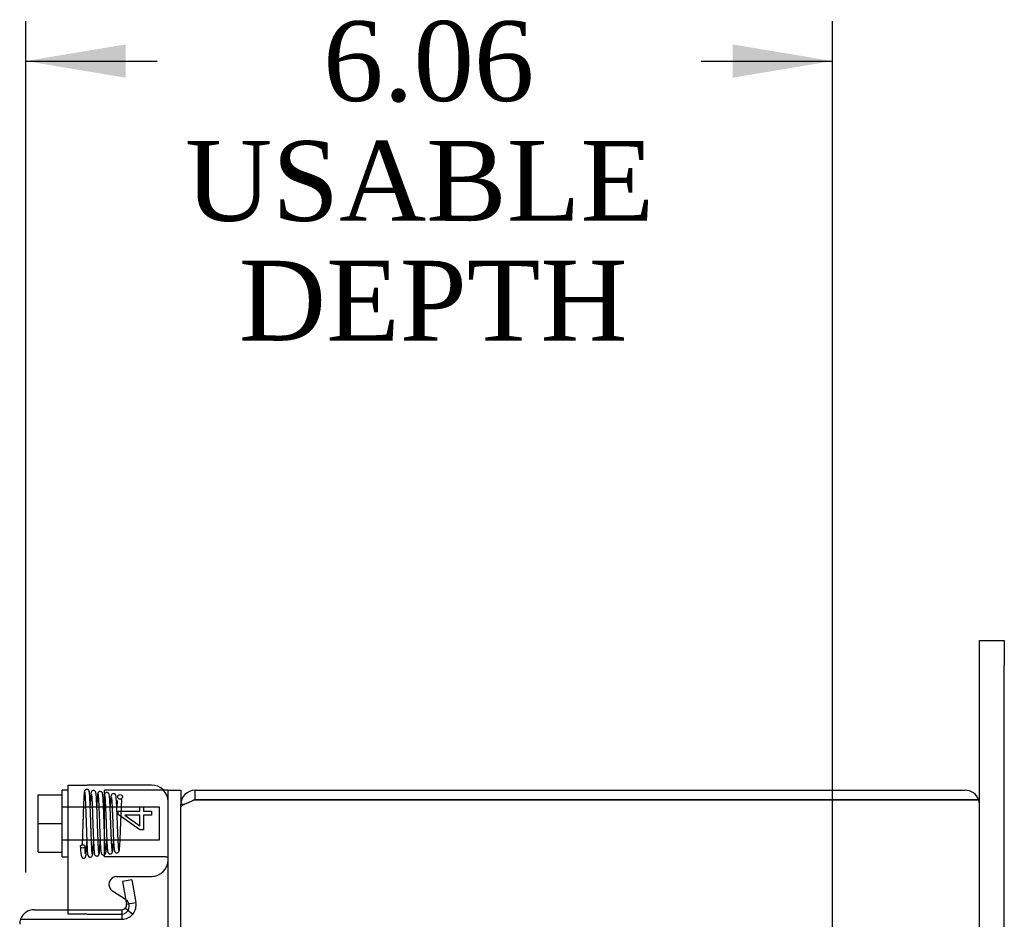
# Model space of a CAD drawing. Header units: inches. Extents: x 1 to 150, y -1 to 99.
# Tile 18 of 23: x 79.86 to 87.25, y 57.57 to 64.33. Entities that reach past the tile are written whole.
import ezdxf
from ezdxf.enums import TextEntityAlignment as Align
from ezdxf.lldxf.tags import DXFTag

# ---------------------------------------------------------------- set-up
doc = ezdxf.new("R2010")
doc.units = ezdxf.units.IN
doc.header["$MEASUREMENT"] = 0
for name, color, linetype in [('COM42667', 7, 'Continuous'), ('COM42780', 7, 'Continuous'), ('COM48430', 7, 'Continuous'), ('COM56229', 7, 'Continuous'), ('Default', 7, 'Continuous'), ('FET07710', 7, 'Continuous'), ('SCC19011', 7, 'Continuous'), ('SPR20265', 7, 'Continuous'), ('WAF25035', 7, 'Continuous')]:
    doc.layers.add(name, color=color, linetype=linetype)
doc.styles.add('SEACAD_Times_New_Roman', font='times.ttf')
tags = doc.linetypes.add('HIDDEN2', pattern=[0.1875, 0.125, -0.0625]).pattern_tags.tags
tags[6:7] = [DXFTag(74, 4), DXFTag(75, 0), DXFTag(340, '0'), DXFTag(46, 0.0), DXFTag(50, 0.0), DXFTag(44, 0.0), DXFTag(45, 0.0)]
tags[4:5] = [DXFTag(74, 4), DXFTag(75, 0), DXFTag(340, '0'), DXFTag(46, 0.0), DXFTag(50, 0.0), DXFTag(44, 0.0), DXFTag(45, 0.0)]
doc.dimstyles.new('HAMMOND_(STH_-_120x80)', dxfattribs={"dimtxt": 0.6, "dimasz": 0.75, "dimexe": 0.3, "dimexo": 0.3, "dimgap": 0.15, "dimtad": 0, "dimtih": 1, "dimtoh": 1, "dimzin": 0, "dimdsep": 46, "dimtxsty": 'SEACAD_Times_New_Roman', "dimblk1": '_SE_FILLED', "dimblk2": '_SE_FILLED', "dimsah": 1, "dimcen": 0.3, "dimadec": 0, "dimazin": 0, "dimtfac": 0.8, "dimtofl": 0, "dimtmove": 1, "dimatfit": 3, "dimfxl": 1, "dimtolj": 1, "dimtzin": 0, "dimarcsym": 0})

# ---------------------------------------------------------------- blocks, each defined once
blk = doc.blocks.new('SE3')
at = {"layer": 'COM42667', "color": 7, "linetype": 'Continuous'}
for p, q in [((80.2213, 57.644), (80.2213, 58.5805)), ((80.2213, 58.5805), (80.3643, 58.5805)), ((80.8468, 58.5805), (80.3643, 58.5805)), ((80.5968, 58.3588), (80.5968, 58.3836)), ((80.5968, 58.3836), (80.7587, 58.3836)), ((80.7587, 58.3836), (80.7587, 58.4172)), ((80.7587, 58.4172), (80.7869, 58.4172)), ((80.7869, 58.4172), (80.7869, 58.3836)), ((80.7869, 58.3836), (80.8468, 58.3836)), ((80.8468, 58.3836), (80.8468, 58.353)), ((80.7587, 58.2437), (80.5968, 58.3588)), ((80.6461, 58.353), (80.7587, 58.274)), ((80.7587, 58.353), (80.6461, 58.353)), ((80.7587, 58.274), (80.7587, 58.353)), ((80.8468, 58.353), (80.7869, 58.353)), ((80.7869, 58.353), (80.7869, 58.2437)), ((80.7869, 58.2437), (80.7587, 58.2437)), ((80.5873, 57.8943), (80.8468, 57.8943)), ((80.6524, 57.7209), (80.5548, 57.7839))]:
    blk.add_line(p, q, dxfattribs=at)
at = {"layer": 'COM42667', "color": 7, "linetype": 'HIDDEN2'}
for p, q in [((80.2213, 57.6105), (80.2213, 57.644)), ((80.3643, 57.6105), (80.2213, 57.6105)), ((80.3643, 57.6105), (80.6198, 57.6105))]:
    blk.add_line(p, q, dxfattribs=at)
at = {"layer": 'COM42667', "color": 7, "linetype": 'Continuous'}
for centre, radius, start, end in [((80.8468, 58.4555), 0.125, 0, 90), ((80.8468, 58.0193), 0.125, 270, 0), ((80.5873, 57.8343), 0.06, 90, 237.15449)]:
    blk.add_arc(centre, radius, start, end, dxfattribs=at)
at = {"layer": 'COM42667', "color": 7, "linetype": 'HIDDEN2'}
blk.add_arc((80.6198, 57.6705), 0.06, 270, 57.15449, dxfattribs=at)
at = {"layer": 'COM42780', "color": 7, "linetype": 'HIDDEN2'}
for p, q in [((80.6353, 58.5415), (80.4948, 58.5415)), ((80.4948, 58.0415), (80.4948, 58.5415)), ((80.9247, 58.5415), (80.6353, 58.5415)), ((80.9375, 58.5415), (80.9247, 58.5415)), ((80.5812, 58.0415), (80.4948, 58.0415)), ((80.6353, 58.0412), (80.5812, 58.0415))]:
    blk.add_line(p, q, dxfattribs=at)
at = {"layer": 'COM42780', "color": 7, "linetype": 'Continuous'}
for p, q in [((80.9718, 58.5415), (80.9375, 58.5415)), ((80.9718, 58.5415), (81.0668, 58.5415)), ((80.9718, 58.2915), (80.9718, 58.5415)), ((81.0668, 58.5415), (81.0668, 58.4335)), ((80.9718, 57.3932), (80.9718, 58.2915))]:
    blk.add_line(p, q, dxfattribs=at)
at = {"layer": 'COM42780', "color": 7, "linetype": 'HIDDEN2'}
blk.add_ellipse((79.9665, 57.7915), major_axis=(14.3225, 0), ratio=0.017455, start_param=1.503851, end_param=1.524085, dxfattribs=at)
blk.add_open_spline([(80.9718, 58.033), (80.9718, 58.0346), (80.9707, 58.036), (80.9672, 58.0376), (80.9658, 58.0381), (80.9624, 58.0389), (80.9604, 58.0392), (80.9539, 58.0401), (80.9487, 58.0404), (80.9372, 58.0408), (80.931, 58.0409), (80.9247, 58.0409)], degree=3, knots=[0, 0, 0, 0, 0.25, 0.25, 0.375, 0.375, 0.5, 0.5, 0.75, 0.75, 1, 1, 1, 1], dxfattribs=at)
at = {"layer": 'COM48430', "color": 7, "linetype": 'Continuous'}
for p, q in [((81.1748, 58.4695), (81.1748, 58.5415)), ((81.1748, 58.5415), (86.9588, 58.5415)), ((81.1748, 58.4695), (86.9588, 58.4695)), ((86.9588, 58.4694), (81.1748, 58.4694)), ((87.0606, 58.4695), (86.9588, 58.4695)), ((86.9588, 58.4694), (87.0606, 58.4694)), ((81.0908, 58.4335), (81.0668, 58.4335)), ((81.0668, 58.4093), (81.0668, 58.4335)), ((81.0668, 56.0505), (81.0668, 58.4077)), ((87.0668, 34.6495), (87.0668, 58.4335))]:
    blk.add_line(p, q, dxfattribs=at)
for centre, radius, start, end in [((81.1748, 58.4335), 0.108, 90, 180), ((86.9588, 58.4335), 0.108, 19.47122, 90), ((81.1748, 58.4335), 0.036, 90, 128.72327), ((86.9588, 58.4335), 0.108, 0, 19.47122)]:
    blk.add_arc(centre, radius, start, end, dxfattribs=at)
blk.add_ellipse((86.9588, 58.4335), major_axis=(-0.108, 0), ratio=0.997813, start_param=3.141593, end_param=3.48143, dxfattribs=at)
blk.add_open_spline([(81.0668, 58.4077), (81.0668, 58.4128), (81.0696, 58.418), (81.0804, 58.4283), (81.0885, 58.4334), (81.1084, 58.4437), (81.1204, 58.4488), (81.1465, 58.4591), (81.1607, 58.4643), (81.1748, 58.4694)], degree=3, knots=[0, 0, 0, 0, 0.25, 0.25, 0.5, 0.5, 0.75, 0.75, 1, 1, 1, 1], dxfattribs=at)
at = {"layer": 'COM56229', "color": 7, "linetype": 'Continuous'}
for p, q in [((80.7002, 57.8688), (80.6293, 57.8563)), ((80.6293, 57.8563), (80.6593, 57.6862)), ((80.7002, 57.8688), (80.7302, 57.6987)), ((80.6593, 57.6862), (80.7302, 57.6987)), ((79.9648, 57.644), (80.6238, 57.644)), ((80.6238, 57.644), (80.6238, 57.572)), ((80.6514, 57.6568), (80.7065, 57.6106)), ((79.863, 57.572), (79.9648, 57.572)), ((79.9648, 57.572), (80.6238, 57.572))]:
    blk.add_line(p, q, dxfattribs=at)
for centre, radius, start, end in [((80.6238, 57.68), 0.108, 320.00006, 9.99994), ((79.9648, 57.536), 0.108, 90, 160.52878), ((80.6238, 57.68), 0.036, 270, 320), ((80.6238, 57.68), 0.036, 320, 10), ((79.9648, 57.536), 0.108, 160.52878, 180), ((80.6238, 57.68), 0.108, 270, 320)]:
    blk.add_arc(centre, radius, start, end, dxfattribs=at)
at = {"layer": 'FET07710', "color": 7, "linetype": 'Continuous'}
for p, q in [((87.0668, 59.479), (87.0668, 59.6665)), ((87.0668, 59.6665), (87.2538, 59.6665)), ((87.2538, 59.6665), (87.2538, 59.479)), ((87.0668, 58.4335), (87.0668, 59.479)), ((87.2538, 57.354), (87.2538, 59.479))]:
    blk.add_line(p, q, dxfattribs=at)
at = {"layer": 'SCC19011', "color": 7, "linetype": 'Continuous'}
for p, q in [((79.9953, 58.5065), (80.1763, 58.5065)), ((79.9953, 58.2915), (79.9953, 58.5065)), ((79.9953, 58.2915), (80.1763, 58.2915)), ((79.9953, 58.0765), (79.9953, 58.2915)), ((79.9953, 58.0765), (80.1763, 58.0765))]:
    blk.add_line(p, q, dxfattribs=at)
at = {"layer": 'SCC19011', "color": 7, "linetype": 'HIDDEN2'}
for p, q in [((80.9083, 58.4135), (80.1763, 58.4135)), ((80.9083, 58.1695), (80.9083, 58.4135)), ((80.1763, 58.1695), (80.9083, 58.1695))]:
    blk.add_line(p, q, dxfattribs=at)
at = {"layer": 'SPR20265', "color": 7, "linetype": 'HIDDEN2'}
blk.add_circle((80.6113, 58.4915), 0.0175, dxfattribs=at)
blk.add_ellipse((80.3301, 58.119), major_axis=(-0.0175, 0), ratio=0.707107, dxfattribs=at)
for points, knots in [([(80.3434, 58.5315), (80.3427, 58.5292), (80.3416, 58.5249), (80.3399, 58.5041), (80.3383, 58.477), (80.3368, 58.4457), (80.3355, 58.4126), (80.3343, 58.3795), (80.3332, 58.3483), (80.332, 58.3128), (80.3308, 58.2746), (80.3293, 58.2313), (80.3278, 58.1871), (80.3265, 58.1528), (80.3257, 58.134), (80.3255, 58.1294)], [0, 0, 0, 0, 0.0591855, 0.1143694, 0.1655569, 0.2127202, 0.2558543, 0.2949653, 0.3300532, 0.3611127, 0.4110416, 0.4522591, 0.5021942, 0.561486, 0.5819177, 0.5819177, 0.5819177, 0.5819177]), ([(80.379, 58.5304), (80.3789, 58.5318), (80.3786, 58.5344), (80.3771, 58.5384), (80.3748, 58.5419), (80.3717, 58.5447), (80.3682, 58.5466), (80.3634, 58.548), (80.3576, 58.5479), (80.3511, 58.5452), (80.3462, 58.5403), (80.3434, 58.5342), (80.343, 58.5307), (80.3428, 58.5286)], [0, 0, 0, 0, 0.061046, 0.125273, 0.191172, 0.257138, 0.321758, 0.38405, 0.50258, 0.627092, 0.754222, 0.87904, 1, 1, 1, 1]), ([(80.3439, 58.5282), (80.3442, 58.5282), (80.3448, 58.5278), (80.3461, 58.5209), (80.3479, 58.5015), (80.3498, 58.4667), (80.3515, 58.428), (80.3529, 58.3896), (80.3542, 58.3547), (80.3552, 58.3254), (80.356, 58.2994), (80.357, 58.2724), (80.3581, 58.24), (80.3594, 58.2016), (80.361, 58.1594), (80.3628, 58.1169), (80.365, 58.0796), (80.3669, 58.0599), (80.3683, 58.054), (80.3689, 58.0538), (80.3691, 58.0539)], [0.0163995, 0.0163995, 0.0163995, 0.0163995, 0.0467764, 0.0913328, 0.1735779, 0.2470179, 0.3116149, 0.367326, 0.4141413, 0.4520676, 0.4813494, 0.5136368, 0.5552037, 0.6060574, 0.6661943, 0.7356378, 0.814343, 0.9023582, 0.9500107, 0.9710202, 0.9710202, 0.9710202, 0.9710202]), ([(80.4036, 58.0592), (80.4034, 58.0591), (80.4029, 58.0592), (80.4016, 58.0641), (80.3998, 58.0827), (80.3978, 58.1188), (80.396, 58.1603), (80.3944, 58.202), (80.393, 58.2401), (80.392, 58.2724), (80.391, 58.2994), (80.3902, 58.3254), (80.3892, 58.3549), (80.3879, 58.3899), (80.3865, 58.4287), (80.3847, 58.4681), (80.3828, 58.5037), (80.381, 58.5239), (80.3795, 58.5317), (80.3789, 58.5322), (80.3786, 58.5322)], [0.033748, 0.033748, 0.033748, 0.033748, 0.0489195, 0.095683, 0.1823868, 0.2602635, 0.3292362, 0.3891532, 0.4399423, 0.481528, 0.5138663, 0.5432142, 0.5812563, 0.6282729, 0.6843159, 0.7494377, 0.8236725, 0.9070635, 0.9523571, 0.9872169, 0.9872169, 0.9872169, 0.9872169]), ([(80.453, 58.0666), (80.4524, 58.0686), (80.4515, 58.0724), (80.4501, 58.0876), (80.4488, 58.1074), (80.4472, 58.1374), (80.4453, 58.1793), (80.4434, 58.231), (80.4418, 58.2762), (80.4406, 58.3132), (80.4394, 58.3455), (80.4383, 58.3776), (80.4369, 58.4121), (80.4354, 58.4476), (80.4336, 58.4811), (80.4317, 58.5061), (80.43, 58.5214), (80.4272, 58.5298), (80.4253, 58.5342), (80.4168, 58.5403), (80.4084, 58.5407), (80.4007, 58.5368), (80.3951, 58.5302), (80.3927, 58.5218), (80.3909, 58.5085), (80.3892, 58.4866), (80.3877, 58.4583), (80.3868, 58.4405), (80.3864, 58.4305), (80.3864, 58.4297)], [0, 0, 0, 0, 0.0301633, 0.0586978, 0.0855925, 0.110845, 0.1562349, 0.1949739, 0.2270077, 0.2522635, 0.2727406, 0.2959527, 0.3226426, 0.3528701, 0.3866847, 0.4228332, 0.452414, 0.4737263, 0.4867345, 0.4944294, 0.5070558, 0.5152939, 0.5239024, 0.542519, 0.5631616, 0.6069454, 0.6302126, 0.6544816, 0.6565716, 0.6565716, 0.6565716, 0.6565716]), ([(80.4433, 58.5164), (80.4429, 58.5155), (80.4417, 58.5102), (80.4399, 58.4922), (80.438, 58.4606), (80.4369, 58.4361), (80.4364, 58.4246)], [0.0472129, 0.0472129, 0.0472129, 0.0472129, 0.0921552, 0.175005, 0.2487919, 0.3056704, 0.3056704, 0.3056704, 0.3056704]), ([(80.48, 58.5123), (80.4796, 58.5157), (80.4787, 58.5213), (80.4729, 58.5287), (80.4656, 58.5322), (80.4586, 58.5325), (80.452, 58.5302), (80.4471, 58.5258), (80.4442, 58.5203), (80.4439, 58.5168), (80.4437, 58.5149)], [0, 0, 0, 0, 0.174522, 0.341814, 0.49099, 0.617224, 0.732964, 0.83707, 0.926174, 1, 1, 1, 1]), ([(80.4445, 58.5128), (80.445, 58.511), (80.4459, 58.5076), (80.4473, 58.4937), (80.4486, 58.4756), (80.4502, 58.4477), (80.452, 58.4081), (80.4539, 58.359), (80.4555, 58.3155), (80.4567, 58.2797), (80.4579, 58.2487), (80.459, 58.2182), (80.4603, 58.1852), (80.4618, 58.1508), (80.4635, 58.1178), (80.4655, 58.0918), (80.4672, 58.0752), (80.4699, 58.0658), (80.4714, 58.0616), (80.4785, 58.0555), (80.4864, 58.0539), (80.494, 58.0561), (80.5009, 58.0616), (80.5043, 58.0699), (80.5062, 58.0813), (80.5086, 58.1062), (80.5102, 58.1384), (80.5112, 58.1601), (80.5114, 58.1649)], [0, 0, 0, 0, 0.0304941, 0.0593283, 0.0865007, 0.1119983, 0.1578778, 0.1971531, 0.2297826, 0.2557703, 0.2763535, 0.2991704, 0.3255346, 0.3554719, 0.3890329, 0.4257837, 0.4571571, 0.4800694, 0.4945135, 0.5019833, 0.5129709, 0.5206373, 0.5289444, 0.546976, 0.5674492, 0.61117, 0.6585488, 0.6713773, 0.6713773, 0.6713773, 0.6713773]), ([(80.5004, 58.0847), (80.5007, 58.0849), (80.5006, 58.0867), (80.4999, 58.097), (80.4986, 58.1161), (80.4971, 58.1437), (80.4959, 58.1702), (80.4946, 58.2033), (80.493, 58.2443), (80.4912, 58.2933), (80.4893, 58.3483), (80.4871, 58.4054), (80.4851, 58.449), (80.4835, 58.4782), (80.4822, 58.4965), (80.4807, 58.5103), (80.4799, 58.5138), (80.4793, 58.5157)], [0.5294555, 0.5294555, 0.5294555, 0.5294555, 0.5403146, 0.5608251, 0.604672, 0.6280605, 0.6525456, 0.6805925, 0.7129846, 0.7497178, 0.7908288, 0.8363575, 0.8862928, 0.9130166, 0.9408794, 0.9698722, 1, 1, 1, 1]), ([(80.5285, 58.5069), (80.5285, 58.5078), (80.5285, 58.5093), (80.5279, 58.512), (80.5269, 58.5147), (80.5252, 58.5174), (80.5231, 58.5198), (80.5204, 58.5218), (80.5173, 58.5232), (80.5127, 58.5243), (80.5067, 58.5238), (80.4994, 58.52), (80.4935, 58.5121), (80.4926, 58.5063), (80.4922, 58.5027)], [0, 0, 0, 0, 0.036353, 0.073764, 0.113325, 0.155834, 0.201742, 0.251197, 0.304133, 0.360387, 0.484485, 0.636448, 0.811563, 1, 1, 1, 1]), ([(80.6024, 58.0917), (80.6019, 58.0946), (80.6009, 58.0997), (80.5995, 58.1158), (80.5982, 58.1358), (80.5966, 58.1652), (80.5947, 58.205), (80.5928, 58.2527), (80.5912, 58.2936), (80.59, 58.3267), (80.5888, 58.355), (80.5877, 58.3824), (80.5864, 58.4111), (80.585, 58.4398), (80.5833, 58.4665), (80.5816, 58.4865), (80.5798, 58.4992), (80.5773, 58.5065), (80.5748, 58.5113), (80.5657, 58.5173), (80.555, 58.5168), (80.5443, 58.506), (80.5419, 58.494), (80.5402, 58.4797), (80.5386, 58.4579), (80.5372, 58.4335), (80.5366, 58.421), (80.5364, 58.416)], [0, 0, 0, 0, 0.030197, 0.058759, 0.0856751, 0.1109437, 0.1563456, 0.1950622, 0.2270361, 0.252192, 0.2725679, 0.295191, 0.3206721, 0.3490759, 0.3804523, 0.4135381, 0.440677, 0.4606386, 0.4734268, 0.4827625, 0.5003994, 0.5224377, 0.5429697, 0.563493, 0.6071163, 0.6303581, 0.6447558, 0.6447558, 0.6447558, 0.6447558]), ([(80.397, 58.51), (80.3969, 58.51), (80.3968, 58.5092), (80.3975, 58.5), (80.3986, 58.4818), (80.4001, 58.4539), (80.4013, 58.427), (80.4027, 58.3934), (80.4042, 58.3514), (80.406, 58.3006), (80.408, 58.2431), (80.4102, 58.1826), (80.4122, 58.1363), (80.4139, 58.1048), (80.4152, 58.0848), (80.4167, 58.0699), (80.4176, 58.066), (80.4181, 58.0639)], [0.5383375, 0.5383375, 0.5383375, 0.5383375, 0.5444583, 0.5648811, 0.6086384, 0.6320223, 0.6563802, 0.6839369, 0.715893, 0.7522453, 0.7929998, 0.838118, 0.8875945, 0.9140595, 0.9416127, 0.9702604, 1, 1, 1, 1]), ([(80.4928, 58.5065), (80.4922, 58.5039), (80.4913, 58.4993), (80.4899, 58.4837), (80.4886, 58.464), (80.4874, 58.4425), (80.4867, 58.4274), (80.4864, 58.4206)], [0, 0, 0, 0, 0.0302202, 0.0588077, 0.0857594, 0.1110815, 0.130177, 0.130177, 0.130177, 0.130177]), ([(80.4941, 58.5038), (80.4942, 58.5038), (80.4946, 58.5039), (80.4958, 58.5004), (80.4976, 58.4842), (80.4997, 58.4525), (80.5014, 58.4157), (80.503, 58.3783), (80.5043, 58.344), (80.5054, 58.3147), (80.5064, 58.2903), (80.5072, 58.2669), (80.5082, 58.2405), (80.5095, 58.209), (80.5109, 58.1739), (80.5127, 58.1378), (80.5146, 58.1055), (80.5168, 58.0821), (80.5182, 58.079), (80.519, 58.078)], [0.0401797, 0.0401797, 0.0401797, 0.0401797, 0.0493455, 0.0964457, 0.1836582, 0.261949, 0.3312053, 0.3913832, 0.4424557, 0.4843973, 0.517165, 0.5462371, 0.5839191, 0.630645, 0.6864412, 0.7512779, 0.8251352, 0.9080543, 0.9923513, 0.9923513, 0.9923513, 0.9923513]), ([(80.5536, 58.0825), (80.5529, 58.0832), (80.5516, 58.0859), (80.5495, 58.1078), (80.5476, 58.1392), (80.5459, 58.1746), (80.5445, 58.2093), (80.5432, 58.2406), (80.5422, 58.2669), (80.5414, 58.2903), (80.5404, 58.3148), (80.5393, 58.3441), (80.538, 58.3788), (80.5364, 58.4169), (80.5345, 58.4547), (80.5324, 58.4878), (80.5305, 58.5054), (80.5291, 58.5099), (80.5285, 58.51), (80.5284, 58.5099)], [0.0115616, 0.0115616, 0.0115616, 0.0115616, 0.0899726, 0.1714747, 0.2443436, 0.3085143, 0.3638832, 0.4103453, 0.4478676, 0.4768419, 0.5095275, 0.5514272, 0.6025683, 0.6630148, 0.7328526, 0.8121885, 0.9010686, 0.949295, 0.9660734, 0.9660734, 0.9660734, 0.9660734]), ([(80.5472, 58.4877), (80.5472, 58.4877), (80.547, 58.4872), (80.5471, 58.4829), (80.5481, 58.4702), (80.5495, 58.4478), (80.5507, 58.4254), (80.5521, 58.3967), (80.5536, 58.3602), (80.5554, 58.3152), (80.5574, 58.2634), (80.5596, 58.2078), (80.5616, 58.164), (80.5633, 58.1333), (80.5646, 58.1132), (80.5661, 58.0973), (80.567, 58.0922), (80.5675, 58.0893)], [0.5465425, 0.5465425, 0.5465425, 0.5465425, 0.5512445, 0.5664923, 0.6098895, 0.6331663, 0.6574378, 0.6848784, 0.7167161, 0.7529459, 0.793575, 0.8385608, 0.8878997, 0.914292, 0.9417695, 0.9703393, 1, 1, 1, 1]), ([(80.5898, 58.463), (80.5894, 58.4591), (80.5885, 58.4488), (80.5874, 58.4315), (80.5867, 58.4175), (80.5864, 58.4112)], [0.1874769, 0.1874769, 0.1874769, 0.1874769, 0.2157313, 0.259953, 0.2943969, 0.2943969, 0.2943969, 0.2943969]), ([(80.6035, 58.0838), (80.6041, 58.0842), (80.6051, 58.0876), (80.6066, 58.0986), (80.6083, 58.1189), (80.6103, 58.151), (80.6124, 58.195), (80.6141, 58.2365), (80.6155, 58.2718), (80.6167, 58.3015), (80.6178, 58.3287), (80.6189, 58.3569), (80.6202, 58.3866), (80.6215, 58.4161), (80.6229, 58.4427), (80.6237, 58.4615), (80.6229, 58.4688), (80.6213, 58.4708), (80.621, 58.4711)], [0.0605113, 0.0605113, 0.0605113, 0.0605113, 0.1176375, 0.1714439, 0.2219645, 0.3130499, 0.3914103, 0.4572711, 0.5107604, 0.5519716, 0.5905387, 0.6343923, 0.6834568, 0.737587, 0.7963159, 0.8533664, 0.9061775, 0.9171638, 0.9171638, 0.9171638, 0.9171638]), ([(80.3126, 58.1186), (80.3134, 58.1025), (80.3147, 58.0781), (80.3179, 58.0531), (80.3221, 58.0396), (80.3271, 58.0337), (80.3315, 58.0316), (80.336, 58.0308), (80.3406, 58.0312), (80.3451, 58.0331), (80.3516, 58.0382), (80.3523, 58.0426), (80.3554, 58.053), (80.3568, 58.0683), (80.3581, 58.0857), (80.3594, 58.1076), (80.3605, 58.1298), (80.3611, 58.1449), (80.3614, 58.1514)], [0, 0, 0, 0, 0.0665018, 0.1204271, 0.1614075, 0.1890464, 0.197835, 0.203518, 0.2121914, 0.2191213, 0.2250227, 0.2512014, 0.2998051, 0.3324864, 0.3701343, 0.4068264, 0.4410211, 0.4656379, 0.4656379, 0.4656379, 0.4656379]), ([(80.4047, 58.0567), (80.4052, 58.0592), (80.4061, 58.0638), (80.4075, 58.0798), (80.4088, 58.0999), (80.4101, 58.1248), (80.4109, 58.1445), (80.4114, 58.1557)], [0, 0, 0, 0, 0.0305361, 0.0594124, 0.0866374, 0.1122034, 0.1411497, 0.1411497, 0.1411497, 0.1411497]), ([(80.4542, 58.0625), (80.4546, 58.0633), (80.4558, 58.0688), (80.4577, 58.0889), (80.4597, 58.1233), (80.4609, 58.1491), (80.4614, 58.1605)], [0.0505359, 0.0505359, 0.0505359, 0.0505359, 0.0986266, 0.1873121, 0.2665354, 0.3220801, 0.3220801, 0.3220801, 0.3220801]), ([(80.554, 58.0783), (80.5546, 58.0796), (80.5554, 58.0822), (80.5569, 58.094), (80.5582, 58.1099), (80.5597, 58.1337), (80.5607, 58.1551), (80.5614, 58.1696)], [0, 0, 0, 0, 0.0305619, 0.0594549, 0.0866849, 0.1122486, 0.1538825, 0.1538825, 0.1538825, 0.1538825]), ([(80.3475, 58.0655), (80.3481, 58.0661), (80.3493, 58.0696), (80.3493, 58.0804), (80.3485, 58.099), (80.3479, 58.1114), (80.3476, 58.1193)], [0.8537284, 0.8537284, 0.8537284, 0.8537284, 0.8778061, 0.931091, 0.9635766, 1, 1, 1, 1]), ([(80.4175, 58.0673), (80.4179, 58.0638), (80.4188, 58.0582), (80.4246, 58.0507), (80.4319, 58.0472), (80.4389, 58.0467), (80.4454, 58.049), (80.4497, 58.0528), (80.452, 58.0565), (80.4531, 58.0591), (80.4536, 58.0618), (80.4537, 58.0634), (80.4537, 58.0643)], [0, 0, 0, 0, 0.179474, 0.349583, 0.499926, 0.62563, 0.739127, 0.840103, 0.885308, 0.926766, 0.964791, 1, 1, 1, 1]), ([(80.5184, 58.08), (80.5185, 58.0785), (80.5187, 58.0759), (80.5203, 58.0719), (80.5226, 58.0684), (80.5267, 58.0646), (80.5328, 58.0621), (80.5398, 58.0622), (80.5463, 58.0649), (80.5512, 58.0697), (80.5541, 58.0757), (80.5546, 58.0793), (80.5547, 58.0814)], [0, 0, 0, 0, 0.063728, 0.130533, 0.198895, 0.267172, 0.397362, 0.518273, 0.643035, 0.768012, 0.887736, 1, 1, 1, 1]), ([(80.5669, 58.0935), (80.5674, 58.0883), (80.5685, 58.082), (80.5755, 58.074), (80.5819, 58.0709), (80.588, 58.0705), (80.5928, 58.0718), (80.5963, 58.0737), (80.5994, 58.0765), (80.6017, 58.08), (80.6031, 58.084), (80.6033, 58.0865), (80.6034, 58.088)], [0, 0, 0, 0, 0.306204, 0.442937, 0.565203, 0.671636, 0.724965, 0.779543, 0.835119, 0.890984, 0.946216, 1, 1, 1, 1]), ([(80.369, 58.0564), (80.3691, 58.055), (80.3693, 58.0525), (80.3707, 58.0485), (80.3731, 58.045), (80.3761, 58.0422), (80.3796, 58.0403), (80.3844, 58.0389), (80.3904, 58.0392), (80.3968, 58.0421), (80.4037, 58.0496), (80.4047, 58.0555), (80.4052, 58.0603)], [0, 0, 0, 0, 0.055383, 0.112985, 0.171703, 0.230339, 0.287909, 0.343892, 0.45376, 0.576632, 0.710657, 1, 1, 1, 1])]:
    blk.add_open_spline(points, degree=3, knots=knots, dxfattribs=at)
at = {"layer": 'WAF25035', "color": 7, "linetype": 'Continuous'}
for p, q in [((80.1763, 58.0415), (80.1763, 58.5415)), ((80.2213, 58.5415), (80.1763, 58.5415)), ((80.1763, 58.0415), (80.2213, 58.0415))]:
    blk.add_line(p, q, dxfattribs=at)
blk = doc.blocks.new('DMBLK557')
at = {"layer": 'Default', "linetype": 'Continuous'}
for points in [[(80.6525, 64.1429), (79.9025, 64.0179), (80.6525, 63.8929)], [(85.2128, 64.1429), (85.2128, 63.8929), (85.9628, 64.0179)]]:
    blk.add_hatch(color=7, dxfattribs=at).paths.add_polyline_path(points)
at = {"layer": 'Default', "color": 7, "linetype": 'Continuous'}
for p, q in [((79.9025, 57.9242), (79.9025, 64.3179)), ((85.9628, 57.3415), (85.9628, 64.3179)), ((79.9025, 64.0179), (80.8885, 64.0179)), ((84.9768, 64.0179), (85.9628, 64.0179))]:
    blk.add_line(p, q, dxfattribs=at)
at = {"layer": 'Default', "color": 7, "linetype": 'Continuous', "style": 'SEACAD_Times_New_Roman'}
for s, p in [('6.06', (82.1364, 64.3179)), ('USABLE ', (81.0985, 63.4179)), ('DEPTH', (81.5037, 62.5179))]:
    blk.add_text(s, height=0.6, dxfattribs=at).set_placement(p, align=Align.TOP_LEFT)
blk = doc.blocks.new('_SE_FILLED')
at = {"color": 0}
blk.add_line((0, 0), (-1, 0), dxfattribs=at)
blk.add_solid([(0, 0), (-1, -0.1665), (-1, 0.1665), (0, 0)], dxfattribs=at)

msp = doc.modelspace()

# ---------------------------------------------------------------- block references
at = {"layer": 'Default'}
msp.add_blockref('SE3', (0, 0), dxfattribs=at)

# ---------------------------------------------------------------- dimensions: what is measured, and where the dimension line sits
at = {"layer": 'Default', "color": 7, "linetype": 'Continuous'}
dim = msp.add_linear_dim(base=(85.9628, 64.0179), p1=(79.9025, 57.6242), p2=(85.9628, 57.0415), text='\\A1;<>\\PUSABLE \\XDEPTH', dimstyle='HAMMOND_(STH_-_120x80)', override={"dimtmove": 0}, dxfattribs=at)
dim.commit()
dim.dimension.update_dxf_attribs({"geometry": 'DMBLK557', "text_midpoint": (82.9326, 64.0179), "dimtype": 160})

doc.saveas('drawing.dxf')
